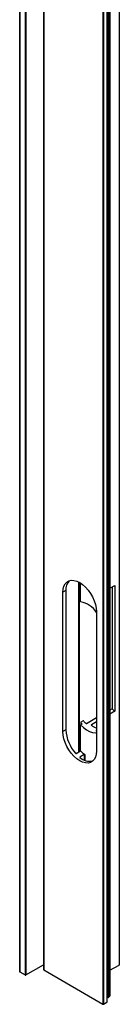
# Model space of a CAD drawing. Header units: millimetres. Extents: x 2125 to 2888, y 849 to 1581.
# Tile 2 of 7: x 2260 to 2270, y 1235 to 1334. Entities that reach past the tile are written whole.
import ezdxf

# ---------------------------------------------------------------- set-up
doc = ezdxf.new("R2010")
doc.units = ezdxf.units.MM

msp = doc.modelspace()

# ---------------------------------------------------------------- linework, layer by layer
at = {"color": 7, "linetype": 'Continuous', "lineweight": 25}
for p, q in [((2269.845, 1578.336), (2269.845, 1238.574)), ((2269.875, 1238.615), (2269.875, 1578.435)), ((2268.817, 1235.329), (2268.817, 1571.254)), ((2268.896, 1571.543), (2268.896, 1235.451)), ((2268.908, 1571.596), (2268.908, 1235.474)), ((2268.91, 1235.481), (2268.91, 1571.61)), ((2268.615, 1570.131), (2268.615, 1234.826)), ((2268.627, 1234.843), (2268.627, 1570.17)), ((2268.628, 1235.219), (2268.628, 1570.924)), ((2268.261, 1569.518), (2268.261, 1234.622)), ((2262.205, 1566.008), (2262.205, 1238.1)), ((2259.793, 1564.616), (2259.793, 1237.904)), ((2268.912, 1398.567), (2268.912, 1275.566)), ((2268.923, 1275.585), (2268.923, 1398.58)), ((2265.957, 1275.188), (2265.957, 1277.071)), ((2268.923, 1276.558), (2269.421, 1276.845)), ((2269.139, 1276.682), (2269.139, 1264.397)), ((2269.421, 1276.845), (2269.421, 1264.153)), ((2264.464, 1276.319), (2264.167, 1276.147)), ((2264.167, 1262.103), (2264.167, 1276.147)), ((2264.464, 1276.319), (2264.464, 1262.274)), ((2268.91, 1275.565), (2268.912, 1275.566)), ((2267.561, 1274.188), (2267.561, 1260.143)), ((2267.561, 1263.486), (2266.551, 1262.903)), ((2269.139, 1264.397), (2268.91, 1264.265)), ((2269.421, 1264.153), (2268.91, 1263.858)), ((2266.07, 1262.853), (2265.957, 1262.788)), ((2265.957, 1260.175), (2265.957, 1262.788)), ((2265.973, 1263.028), (2265.973, 1262.797)), ((2266.211, 1263.18), (2265.985, 1263.05)), ((2267.561, 1263.079), (2267.045, 1262.781)), ((2268.912, 1263.015), (2268.91, 1263.014)), ((2268.912, 1263.015), (2268.912, 1237.121)), ((2268.923, 1237.137), (2268.923, 1263.028)), ((2264.464, 1262.274), (2264.167, 1262.103)), ((2267.561, 1262.236), (2267.524, 1262.214)), ((2265.504, 1259.913), (2265.957, 1260.175)), ((2266.317, 1259.797), (2265.879, 1259.544)), ((2259.804, 1237.888), (2260.356, 1237.57)), ((2260.412, 1237.57), (2262.205, 1238.604)), ((2262.223, 1238.076), (2268.205, 1234.622)), ((2268.923, 1238.042), (2269.845, 1238.574)), ((2268.91, 1237.12), (2268.912, 1237.121)), ((2268.261, 1234.622), (2268.615, 1234.826)), ((2268.628, 1235.33), (2268.637, 1235.329)), ((2268.637, 1235.329), (2268.766, 1235.307)), ((2268.817, 1235.44), (2268.827, 1235.439)), ((2268.827, 1235.439), (2268.847, 1235.436)), ((2268.896, 1235.451), (2268.908, 1235.474))]:
    msp.add_line(p, q, dxfattribs=at)
at = {"color": 8, "linetype": 'Continuous', "lineweight": 25}
for p, q in [((2268.766, 1571.178), (2268.766, 1235.307)), ((2268.827, 1571.47), (2268.827, 1235.439)), ((2268.847, 1571.481), (2268.847, 1235.436)), ((2268.637, 1571.103), (2268.637, 1235.329)), ((2268.205, 1569.472), (2268.205, 1234.622)), ((2262.223, 1566.019), (2262.223, 1238.076)), ((2259.804, 1564.623), (2259.804, 1237.888)), ((2260.356, 1564.941), (2260.356, 1237.57)), ((2260.412, 1564.974), (2260.412, 1237.57)), ((2265.758, 1277.184), (2265.758, 1260.06)), ((2265.815, 1277.155), (2265.815, 1260.093)), ((2265.985, 1262.999), (2265.985, 1262.804)), ((2266.07, 1262.901), (2266.07, 1262.853)), ((2267.045, 1262.781), (2267.045, 1262.743)), ((2267.524, 1262.214), (2267.524, 1262.192)), ((2267.537, 1262.121), (2267.537, 1262.114)), ((2265.879, 1259.544), (2265.879, 1259.506)), ((2266.317, 1259.797), (2266.317, 1259.238)), ((2266.374, 1259.792), (2266.374, 1259.213))]:
    msp.add_line(p, q, dxfattribs=at)
at = {"color": 7, "linetype": 'Continuous', "lineweight": 25, "flags": 128}
for points in [[(2264.167, 1276.147), (2264.193, 1276.473), (2264.269, 1276.758), (2264.394, 1276.996), (2264.564, 1277.178), (2264.773, 1277.298), (2265.016, 1277.354), (2265.284, 1277.344), (2265.569, 1277.267), (2265.864, 1277.127), (2266.159, 1276.927), (2266.445, 1276.674), (2266.713, 1276.375), (2266.955, 1276.039), (2267.164, 1275.677), (2267.334, 1275.299), (2267.459, 1274.917), (2267.535, 1274.543), (2267.561, 1274.188)], [(2265.957, 1262.788), (2266.247, 1262.506), (2266.55, 1262.278), (2266.856, 1262.113), (2267.156, 1262.015), (2267.439, 1261.987), (2267.561, 1261.998)], [(2267.561, 1260.143), (2267.535, 1259.818), (2267.459, 1259.532), (2267.334, 1259.295), (2267.164, 1259.113), (2266.955, 1258.992), (2266.713, 1258.936), (2266.445, 1258.946), (2266.159, 1259.023), (2265.864, 1259.163), (2265.569, 1259.363), (2265.284, 1259.616), (2265.016, 1259.916), (2264.773, 1260.251), (2264.564, 1260.614), (2264.394, 1260.992), (2264.269, 1261.373), (2264.193, 1261.747), (2264.167, 1262.103)], [(2268.627, 1235.213), (2268.627, 1235.213), (2268.628, 1235.219)], [(2268.766, 1235.307), (2268.777, 1235.306), (2268.787, 1235.307), (2268.797, 1235.309), (2268.806, 1235.313), (2268.812, 1235.318), (2268.816, 1235.324), (2268.817, 1235.329)], [(2268.908, 1235.474), (2268.91, 1235.48), (2268.91, 1235.481)]]:
    msp.add_lwpolyline(points, dxfattribs=at)
at = {"color": 7, "linetype": 'Continuous', "lineweight": 25}
for centre, radius, start, end in [((2265.79, 1276.407), 1.329, 137.37821, 183.80631), ((2265.498, 1272.754), 2.478, 33.61449, 79.32676), ((2271.305, 1266.614), 3.1, 225.66924, 232.57207), ((2268.898, 1265.427), 3.793, 219.81521, 221.77724), ((2269.07, 1265.494), 3.645, 219.7734, 225.04886), ((2268.374, 1264.495), 2.199, 232.81121, 248.89918), ((2268.187, 1262.456), 3.727, 182.79543, 222.69807), ((2267.752, 1263.456), 1.284, 259.77065, 261.63287), ((2266.884, 1260.57), 1.463, 226.64764, 282.37208), ((2268.344, 1262.356), 3.234, 222.4161, 232.46376), ((2259.813, 1237.906), 0.0201, 185.6945, 245.62549), ((2262.234, 1238.102), 0.0289, 184.23978, 247.08074), ((2269.825, 1238.62), 0.0503, 294.37525, 354.30482), ((2260.384, 1237.624), 0.0615, 242.60973, 297.38996), ((2268.903, 1237.139), 0.0201, 294.37475, 354.30483), ((2268.607, 1234.844), 0.0194, 293.14319, 355.53621), ((2268.859, 1235.483), 0.0487, 254.98831, 319.66259), ((2268.233, 1234.677), 0.0615, 242.60957, 297.39046)]:
    msp.add_arc(centre, radius, start, end, dxfattribs=at)
msp.add_ellipse((2268.101, 1265.016), major_axis=(-1.243, -3.401), ratio=0.215726, start_param=0.636283, end_param=0.654333, dxfattribs=at)
for points, knots in [([(2268.912, 1275.566), (2268.915, 1275.568), (2268.92, 1275.572), (2268.923, 1275.579), (2268.923, 1275.584), (2268.923, 1275.585)], [0, 0, 0, 0, 0.410187, 0.819954, 1, 1, 1, 1]), ([(2265.985, 1263.05), (2265.983, 1263.048), (2265.977, 1263.044), (2265.974, 1263.034), (2265.973, 1263.023), (2265.977, 1263.011), (2265.982, 1263.003), (2265.985, 1262.999)], [0, 0, 0, 0, 0.181586, 0.362868, 0.553504, 0.767618, 1, 1, 1, 1]), ([(2266.07, 1262.901), (2266.073, 1262.897), (2266.079, 1262.889), (2266.083, 1262.875), (2266.081, 1262.864), (2266.075, 1262.856), (2266.071, 1262.854), (2266.07, 1262.853)], [0, 0, 0, 0, 0.243217, 0.487066, 0.716436, 0.924102, 1, 1, 1, 1]), ([(2266.268, 1263.162), (2266.264, 1263.166), (2266.256, 1263.174), (2266.241, 1263.182), (2266.226, 1263.185), (2266.216, 1263.183), (2266.212, 1263.181), (2266.211, 1263.18)], [0, 0, 0, 0, 0.254553, 0.509682, 0.746154, 0.950641, 1, 1, 1, 1]), ([(2266.551, 1262.903), (2266.548, 1262.901), (2266.541, 1262.899), (2266.528, 1262.898), (2266.515, 1262.901), (2266.503, 1262.907), (2266.497, 1262.912), (2266.494, 1262.914)], [0, 0, 0, 0, 0.199825, 0.399452, 0.60363, 0.818304, 1, 1, 1, 1]), ([(2267.045, 1262.781), (2267.042, 1262.779), (2267.036, 1262.775), (2267.033, 1262.766), (2267.034, 1262.757), (2267.038, 1262.749), (2267.043, 1262.745), (2267.045, 1262.743)], [0, 0, 0, 0, 0.211539, 0.423025, 0.635788, 0.851054, 1, 1, 1, 1]), ([(2268.912, 1263.038), (2268.915, 1263.037), (2268.921, 1263.035), (2268.924, 1263.03), (2268.923, 1263.024), (2268.918, 1263.019), (2268.913, 1263.016), (2268.912, 1263.015)], [0, 0, 0, 0, 0.2276, 0.455466, 0.678584, 0.891575, 1, 1, 1, 1]), ([(2267.524, 1262.214), (2267.521, 1262.212), (2267.516, 1262.209), (2267.512, 1262.203), (2267.513, 1262.198), (2267.517, 1262.194), (2267.522, 1262.193), (2267.524, 1262.192)], [0, 0, 0, 0, 0.2012541, 0.4023184, 0.6075481, 0.8222421, 1, 1, 1, 1]), ([(2267.536, 1262.117), (2267.536, 1262.116), (2267.535, 1262.115), (2267.538, 1262.112), (2267.545, 1262.11), (2267.553, 1262.11), (2267.56, 1262.111), (2267.561, 1262.111)], [0, 0, 0, 0, 0.037923, 0.306858, 0.592709, 0.897322, 1, 1, 1, 1]), ([(2265.448, 1259.928), (2265.451, 1259.925), (2265.459, 1259.917), (2265.474, 1259.911), (2265.488, 1259.909), (2265.498, 1259.91), (2265.503, 1259.913), (2265.504, 1259.913)], [0, 0, 0, 0, 0.242637, 0.4858174, 0.7148639, 0.9226986, 1, 1, 1, 1]), ([(2265.879, 1259.544), (2265.876, 1259.542), (2265.87, 1259.538), (2265.867, 1259.529), (2265.867, 1259.52), (2265.872, 1259.512), (2265.877, 1259.508), (2265.879, 1259.506)], [0, 0, 0, 0, 0.210839, 0.421598, 0.63392, 0.849246, 1, 1, 1, 1]), ([(2266.374, 1259.792), (2266.37, 1259.794), (2266.363, 1259.798), (2266.35, 1259.802), (2266.336, 1259.803), (2266.325, 1259.801), (2266.319, 1259.798), (2266.317, 1259.797)], [0, 0, 0, 0, 0.21833, 0.436728, 0.654065, 0.868526, 1, 1, 1, 1])]:
    msp.add_open_spline(points, degree=3, knots=knots, dxfattribs=at)

doc.saveas('drawing.dxf')
